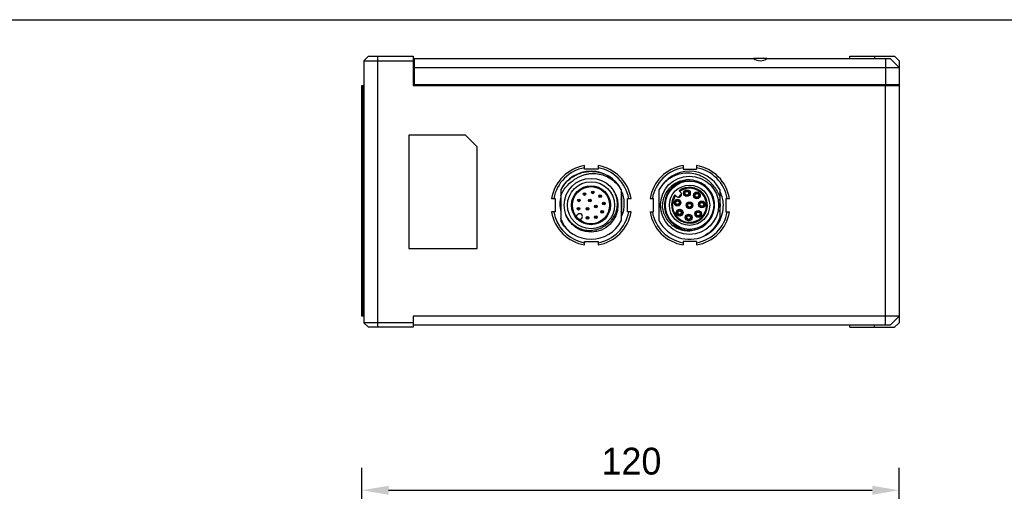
# Model space of a CAD drawing. Header units: millimetres. Extents: x 0 to 339, y 0 to 220.
# Tile 10 of 22: x 62 to 172, y 167 to 220. Entities that reach past the tile are written whole.
import ezdxf

# ---------------------------------------------------------------- set-up
doc = ezdxf.new("R2010")
doc.units = ezdxf.units.MM
doc.header["$LTSCALE"] = 23.1
doc.header["$PDMODE"] = 3
doc.header["$PDSIZE"] = 8
doc.layers.get('0').update_dxf_attribs({"linetype": 'CONTINUOUS'})
doc.layers.get('Defpoints').update_dxf_attribs({"linetype": 'CONTINUOUS'})
for name, color, linetype in [('00_COMPONENTS', 7, 'CONTINUOUS'), ('03_ALL_AXES', 7, 'CONTINUOUS'), ('09_ALL_ROUNDS', 7, 'CONTINUOUS'), ('10_ALL_CHAMFER', 7, 'CONTINUOUS'), ('20_ALL_FEATURES', 7, 'CONTINUOUS'), ('51__DRAFT_DIMS', 7, 'CONTINUOUS')]:
    doc.layers.add(name, color=color, linetype=linetype)
doc.styles.get("Standard").update_dxf_attribs({"font": '兰亭黑 GBK.TTF'})
doc.dimstyles.new('DIMSTYLE_3', dxfattribs={"dimtxt": 3, "dimasz": 3, "dimexe": 2.5, "dimexo": 0.5, "dimgap": 0.75, "dimtad": 1, "dimlfac": 2, "dimdsep": 46, "dimtxsty": 'STANDARD', "dimblk": '_FILLED', "dimblk1": '_FILLED', "dimblk2": '_FILLED', "dimcen": 0.09, "dimclrt": 3, "dimazin": 2, "dimtp": 0.3, "dimtm": 0.3, "dimtfac": 1, "dimtofl": 0, "dimtmove": 0, "dimatfit": 3, "dimldrblk": '_FILLED', "dimfxl": 1, "dimtolj": 1, "dimarcsym": 0})

# ---------------------------------------------------------------- blocks, each defined once
blk = doc.blocks.new('_FILLED')
at = {"color": 0, "linetype": 'ByBlock'}
blk.add_solid([(0, 0), (-1, 0.167), (-1, -0.167)], dxfattribs=at)
blk = doc.blocks.new('*D8')
at = {"layer": '51__DRAFT_DIMS', "color": 0, "lineweight": -2}
for p, q in [((100.36, 89.31), (100.36, 169.86)), ((160.36, 111.58), (160.36, 169.86)), ((103.36, 167.36), (157.36, 167.36))]:
    blk.add_line(p, q, dxfattribs=at)
at = {"layer": 'Defpoints', "color": 0}
for p in [(160.36, 167.36), (160.36, 111.08), (100.36, 88.81)]:
    blk.add_point(p, dxfattribs=at)
at = {"layer": '51__DRAFT_DIMS', "color": 0, "linetype": 'ByBlock', "lineweight": -2, "xscale": 3, "yscale": 3, "zscale": 3, "rotation": 180}
blk.add_blockref('_FILLED', (100.36, 167.36), dxfattribs=at)
at = {"layer": '51__DRAFT_DIMS', "color": 0, "linetype": 'ByBlock', "lineweight": -2, "xscale": 3, "yscale": 3, "zscale": 3}
blk.add_blockref('_FILLED', (160.36, 167.36), dxfattribs=at)
at = {"layer": '51__DRAFT_DIMS', "color": 3, "insert": (130.47, 172.11), "char_height": 3, "attachment_point": 2, "line_spacing_factor": 0.9}
blk.add_mtext('\\A1;120', dxfattribs=at)

msp = doc.modelspace()

# ---------------------------------------------------------------- linework, layer by layer
msp.add_lwpolyline([(0, 219.8907), (339.0596, 219.8907), (339.0596, 0), (0, 0)], close=True)
at = {"layer": '00_COMPONENTS'}
for p, q in [((125.2391, 203.2146), (125.2391, 203.6146)), ((126.7391, 203.6146), (126.7391, 203.2146)), ((136.2391, 203.6146), (136.2391, 203.2146)), ((137.7391, 203.6146), (137.7391, 203.2146)), ((126.7391, 203.2146), (125.2391, 203.2146)), ((136.2391, 203.2146), (137.7391, 203.2146)), ((122.5827, 200.9238), (122.5827, 197.4313)), ((129.3327, 200.9238), (129.3327, 197.4313)), ((133.5827, 197.4313), (133.5827, 200.9238)), ((135.5081, 200.1675), (135.3324, 200.3431)), ((135.792, 200.8027), (135.9677, 200.6271)), ((136.5968, 200.7133), (136.5968, 200.7869)), ((136.5968, 200.2582), (136.5968, 200.3317)), ((136.7468, 200.7868), (136.7468, 200.7133)), ((136.7468, 200.3317), (136.7468, 200.2581)), ((137.7102, 200.4664), (137.7102, 200.54)), ((137.8602, 200.5399), (137.8602, 200.4664)), ((140.3327, 200.9238), (140.3327, 197.4313)), ((121.5521, 199.9275), (121.9521, 199.9275)), ((121.9521, 199.9275), (121.9521, 198.4275)), ((130.0262, 198.4275), (130.0262, 199.9275)), ((130.0262, 199.9275), (130.4262, 199.9275)), ((132.5521, 199.9275), (132.9521, 199.9275)), ((132.9521, 198.4275), (132.9521, 199.9275)), ((133.5742, 199.1775), (133.5827, 199.1775)), ((135.5377, 199.6542), (135.5377, 199.7278)), ((135.5377, 199.1991), (135.5377, 199.2726)), ((135.6877, 199.7277), (135.6877, 199.6542)), ((135.6877, 199.2726), (135.6877, 199.199)), ((136.8827, 199.3683), (136.8827, 199.4419)), ((137.0327, 199.4418), (137.0327, 199.3683)), ((137.7102, 200.0114), (137.7102, 200.0849)), ((137.8602, 200.0849), (137.8602, 200.0112)), ((138.2543, 199.4642), (138.2543, 199.5378)), ((138.2543, 199.0092), (138.2543, 199.0826)), ((138.4043, 199.5377), (138.4043, 199.4642)), ((138.4043, 199.0826), (138.4043, 199.009)), ((141.0262, 199.9275), (141.0262, 198.4275)), ((141.0262, 199.9275), (141.4262, 199.9275)), ((121.9521, 198.4275), (121.5521, 198.4275)), ((123.1485, 198.1247), (123.1604, 198.1291)), ((124.2937, 197.9378), (124.4904, 198.1345)), ((129.4361, 198.1083), (129.3327, 198.1403)), ((130.4262, 198.4275), (130.0262, 198.4275)), ((132.5521, 198.4275), (132.9521, 198.4275)), ((135.7845, 198.5408), (135.7845, 198.6144)), ((135.7845, 198.0857), (135.7845, 198.1592)), ((135.9345, 198.6143), (135.9345, 198.5408)), ((135.9345, 198.1592), (135.9345, 198.0856)), ((136.7867, 197.9967), (136.7867, 198.0703)), ((136.8827, 198.9132), (136.8827, 198.9867)), ((136.9367, 198.0702), (136.9367, 197.9967)), ((137.0327, 198.9867), (137.0327, 198.9131)), ((137.8549, 198.396), (137.8549, 198.4697)), ((137.8549, 197.941), (137.8549, 198.0145)), ((138.0049, 198.4695), (138.0049, 198.396)), ((138.0049, 198.0145), (138.0049, 197.9408)), ((141.0262, 198.4275), (141.4262, 198.4275)), ((124.9147, 197.7103), (124.718, 197.5136)), ((136.7867, 197.5416), (136.7867, 197.6151)), ((136.9367, 197.6151), (136.9367, 197.5415)), ((123.5346, 196.27), (123.5248, 196.2584)), ((125.2391, 194.7405), (125.2391, 195.1405)), ((125.2391, 195.1405), (126.7391, 195.1405)), ((126.7391, 195.1405), (126.7391, 194.7405)), ((136.2391, 195.1405), (136.2391, 194.7405)), ((137.7391, 195.1405), (136.2391, 195.1405)), ((137.7391, 195.1405), (137.7391, 194.7405))]:
    msp.add_line(p, q, dxfattribs=at)
for centre, radius in [((136.9577, 199.1775), 3.25), ((125.9577, 199.1775), 3), ((125.9577, 199.1775), 2.625), ((125.9577, 199.1775), 2.175), ((125.9577, 199.1775), 2.075), ((136.9577, 199.1775), 2.7), ((136.9577, 199.1775), 2.25), ((125.2272, 200.4301), 0.15), ((125.2272, 200.4301), 0.0634), ((126.1438, 200.6155), 0.15), ((126.1438, 200.6155), 0.0634), ((126.983, 200.2028), 0.15), ((126.983, 200.2028), 0.0634), ((136.6718, 200.5225), 0.375), ((136.6718, 200.5225), 0.275), ((136.6718, 200.5225), 0.205), ((137.7852, 200.2756), 0.375), ((137.7852, 200.2756), 0.275), ((137.7852, 200.2756), 0.205), ((124.6144, 199.7236), 0.15), ((124.6144, 199.7236), 0.0634), ((125.8153, 199.7088), 0.15), ((125.8153, 199.7088), 0.0634), ((126.4889, 199.0352), 0.15), ((126.4889, 199.0352), 0.0634), ((127.3957, 199.3636), 0.15), ((127.3957, 199.3636), 0.0634), ((135.6127, 199.4634), 0.375), ((135.6127, 199.4634), 0.275), ((135.6127, 199.4634), 0.205), ((136.9577, 199.1775), 0.375), ((136.9577, 199.1775), 0.275), ((136.9577, 199.1775), 0.205), ((138.3293, 199.2734), 0.375), ((138.3293, 199.2734), 0.275), ((138.3293, 199.2734), 0.205), ((124.5604, 198.79), 0.15), ((124.5604, 198.79), 0.0634), ((125.5687, 198.7886), 0.15), ((125.5702, 197.7803), 0.15), ((125.5687, 198.7886), 0.0634), ((126.5038, 197.8343), 0.15), ((127.2102, 198.447), 0.15), ((127.2102, 198.447), 0.0634), ((135.8595, 198.35), 0.375), ((135.8595, 198.35), 0.275), ((135.8595, 198.35), 0.205), ((136.8617, 197.8059), 0.375), ((136.8617, 197.8059), 0.275), ((136.8617, 197.8059), 0.205), ((137.9299, 198.2052), 0.375), ((137.9299, 198.2052), 0.275), ((137.9299, 198.2052), 0.205), ((125.5702, 197.7803), 0.0634), ((126.5038, 197.8343), 0.0634)]:
    msp.add_circle(centre, radius, dxfattribs=at)
for centre, radius, start, end in [((125.9891, 199.1775), 4.5, 99.593825, 170.405941), ((125.9891, 199.1775), 4.5, 9.594005, 80.405913), ((136.9891, 199.1775), 4.5, 99.593823, 170.405941), ((136.9891, 199.1775), 4.5, 9.594005, 80.405913), ((125.9891, 199.1775), 4.25, 100.164028, 169.83573), ((125.9577, 199.1775), 3.8, 27.357326, 152.642674), ((125.9891, 199.1775), 4.25, 10.164193, 79.835727), ((136.9891, 199.1775), 4.25, 100.164026, 169.83573), ((136.9577, 199.1775), 3.8, 27.357326, 152.642674), ((136.9891, 199.1775), 4.25, 10.164193, 79.835728), ((136.9577, 199.1775), 2.8, 287.867374, 287.840699), ((125.9342, 199.1918), 3.7442, 152.676068, 153.525082), ((136.9577, 199.1775), 2, 144.352035, 125.647965), ((136.9577, 199.1775), 1.9, 144.849027, 125.150973), ((135.7379, 200.3973), 0.325, 224.999999, 45), ((136.9577, 199.1775), 1.5136, 126.239057, 143.760943), ((125.9891, 199.1775), 3.415, 175.950999, 184.049001), ((125.9891, 199.1775), 3.415, 6.419342, 11.743122), ((136.9891, 199.1775), 3.415, 175.950999, 184.049001), ((136.9891, 199.1775), 3.415, 348.256878, 11.743122), ((136.987, 199.1775), 3.7478, 333.211967, 4.580823), ((125.9891, 199.1775), 4.5, 189.594287, 260.405858), ((125.9891, 199.1775), 4.25, 190.164454, 259.835714), ((124.7025, 197.9224), 0.3, 315, 135), ((125.9891, 199.1775), 4.5, 279.59411, 350.405895), ((125.9891, 199.1775), 4.25, 280.16429, 349.835724), ((125.9891, 199.1775), 3.415, 348.256878, 353.580649), ((126.0211, 199.3086), 3.6199, 336.183189, 340.633776), ((136.9891, 199.1775), 4.5, 189.594285, 260.405859), ((136.9891, 199.1775), 4.25, 190.164452, 259.835714), ((136.9891, 199.1775), 4.5, 279.59411, 350.405894), ((136.9891, 199.1775), 4.25, 280.16429, 349.835724), ((125.8852, 199.1205), 3.6875, 206.416312, 207.085618), ((125.9577, 199.1775), 3.8, 207.357326, 332.642674), ((126.0006, 199.1371), 2.7138, 302.602468, 304.208546), ((136.9577, 199.1775), 3.8, 207.357326, 294.862006), ((136.9577, 199.1775), 3.8, 295.06638, 332.642674)]:
    msp.add_arc(centre, radius, start, end, dxfattribs=at)
for points, knots in [([(122.6078, 200.9104), (122.7652, 201.2153), (123.165, 201.7851), (123.8385, 202.3345), (124.4486, 202.6543), (125.0966, 202.8872), (125.6146, 202.9611), (125.9577, 202.9632)], [0, 0, 0, 0, 0.24986801, 0.49971985, 0.6249325, 0.75014154, 1, 1, 1, 1]), ([(123.9709, 201.9366), (124.0707, 202.0187), (124.2796, 202.1719), (124.617, 202.3642), (124.9739, 202.5174), (125.3454, 202.6304), (125.7272, 202.7018), (126.2431, 202.7399), (126.8913, 202.682), (127.635, 202.4473), (128.3126, 202.061), (128.8938, 201.5414), (129.2019, 201.122), (129.3327, 200.8995)], [0, 0, 0, 0, 0.06255228, 0.12510387, 0.18765691, 0.25021074, 0.31276475, 0.37531882, 0.50024572, 0.62517309, 0.75011217, 0.87505163, 1, 1, 1, 1]), ([(125.9577, 202.9632), (126.1691, 202.9645), (126.593, 202.9311), (127.2107, 202.7755), (127.7945, 202.5204), (128.1501, 202.2873), (128.3164, 202.1568)], [0, 0, 0, 0, 0.24999061, 0.50000055, 0.74999515, 1, 1, 1, 1]), ([(133.9341, 201.4793), (134.0228, 201.5831), (134.2115, 201.7816), (134.5254, 202.0463), (134.8664, 202.2752), (135.3506, 202.5293), (136.004, 202.7455), (136.8257, 202.8244), (137.6434, 202.7114), (138.2864, 202.4649), (138.756, 202.1845), (139.0821, 201.9346), (139.3763, 201.648), (139.548, 201.4345), (139.6269, 201.323)], [0, 0, 0, 0, 0.06254496, 0.12510371, 0.18765248, 0.25020324, 0.37511507, 0.50001839, 0.624915, 0.74980855, 0.81235814, 0.874903, 0.9374579, 1, 1, 1, 1]), ([(122.5827, 200.2114), (122.7131, 200.5618), (123.0882, 201.2254), (123.6556, 201.7357), (123.9709, 201.9366)], [0, 0, 0, 0, 0.50004677, 1, 1, 1, 1]), ([(137.4419, 201.9351), (137.3342, 201.9595), (137.1155, 201.9954), (136.7836, 202.0097), (136.4523, 201.9849), (136.0178, 201.9018), (135.4965, 201.7056), (134.9412, 201.3349), (134.4858, 200.8465), (134.1511, 200.2692), (133.9491, 199.6335), (133.9106, 199.1896), (133.9154, 198.969)], [0, 0, 0, 0, 0.06256267, 0.12514632, 0.18771498, 0.25028687, 0.37523021, 0.5001772, 0.6251232, 0.75008032, 0.87503823, 1, 1, 1, 1]), ([(139.6269, 201.323), (139.7829, 201.1514), (140.0605, 200.7753), (140.2566, 200.3512), (140.3326, 200.1321)], [0, 0, 0, 0, 0.50000585, 1, 1, 1, 1]), ([(122.5827, 200.1543), (122.5152, 199.8798), (122.4473, 199.3123), (122.5148, 198.7446), (122.5827, 198.4702)], [0, 0, 0, 0, 0.50001193, 1, 1, 1, 1]), ([(128.196, 201.175), (128.3254, 201.017), (128.5528, 200.6735), (128.7794, 200.0997), (128.8844, 199.4916), (128.8594, 198.8746), (128.7009, 198.2778), (128.4185, 197.7288), (128.0261, 197.2524), (127.7006, 196.9992), (127.5263, 196.8928)], [0, 0, 0, 0, 0.12501391, 0.25002347, 0.37503347, 0.50003447, 0.62503319, 0.75003139, 0.87501804, 1, 1, 1, 1]), ([(129.3329, 200.7812), (129.4241, 200.5723), (129.5689, 200.1369), (129.6591, 199.4553), (129.6214, 198.7689), (129.5115, 198.3233), (129.4361, 198.1083)], [0, 0, 0, 0, 0.25001124, 0.50000825, 0.75001314, 1, 1, 1, 1]), ([(140.7229, 199.4768), (140.6968, 199.6992), (140.6048, 200.1403), (140.4355, 200.558), (140.3327, 200.7569)], [0, 0, 0, 0, 0.5000021, 1, 1, 1, 1]), ([(127.5263, 196.8928), (127.3528, 196.762), (126.9727, 196.5416), (126.3431, 196.3533), (125.687, 196.3114), (125.0382, 196.4194), (124.4321, 196.6741), (123.9866, 196.9935), (123.6788, 197.3018), (123.4061, 197.6414), (123.2454, 197.9291), (123.1604, 198.1291)], [0, 0, 0, 0, 0.12495378, 0.249916, 0.37489008, 0.49986649, 0.62484358, 0.7498307, 0.81242022, 0.87500772, 1, 1, 1, 1]), ([(124.4688, 196.5731), (124.3202, 196.6595), (124.0374, 196.8584), (123.6713, 197.2248), (123.3721, 197.6476), (123.2234, 197.9598), (123.1635, 198.1208)], [0, 0, 0, 0, 0.25000831, 0.50000416, 0.75001031, 1, 1, 1, 1]), ([(133.9154, 198.969), (133.9406, 198.7496), (134.0139, 198.4228), (134.1811, 198.0127), (134.3935, 197.6241), (134.7373, 197.1857), (135.2556, 196.7639), (135.8569, 196.4724), (136.4002, 196.3473), (136.8426, 196.3247), (137.2843, 196.3548), (137.6099, 196.4353), (137.8166, 196.5131)], [0, 0, 0, 0, 0.1249721, 0.18754804, 0.25012414, 0.37508601, 0.5000318, 0.62497737, 0.74992147, 0.81249407, 0.87506695, 1, 1, 1, 1]), ([(123.5346, 196.27), (123.3235, 196.4682), (122.9459, 196.9149), (122.6823, 197.4371), (122.5827, 197.7089)], [0, 0, 0, 0, 0.4999979, 1, 1, 1, 1]), ([(123.5343, 196.2697), (123.3425, 196.4313), (122.9903, 196.7936), (122.7162, 197.2182), (122.602, 197.4415)], [0, 0, 0, 0, 0.49998587, 1, 1, 1, 1]), ([(140.3326, 197.8024), (140.2571, 197.5824), (140.0631, 197.1559), (139.6568, 196.5837), (139.1517, 196.0968), (138.7606, 195.8391), (138.5553, 195.7297)], [0, 0, 0, 0, 0.25000118, 0.49998717, 0.74998515, 1, 1, 1, 1])]:
    msp.add_open_spline(points, degree=3, knots=knots, dxfattribs=at)
at = {"layer": '03_ALL_AXES'}
for p, q in [((106.2077, 215.5525), (106.1077, 215.5525)), ((154.8577, 215.5525), (154.8577, 215.8025)), ((154.8577, 215.8025), (157.6077, 215.8025)), ((157.6077, 215.8025), (157.6077, 215.5525)), ((106.2077, 212.6525), (160.3577, 212.6525)), ((158.8577, 212.5525), (158.8577, 212.6525)), ((159.9077, 212.5525), (159.9077, 212.6525)), ((154.8577, 185.5525), (154.8577, 185.8025)), ((154.8577, 185.5525), (157.6077, 185.5525)), ((157.6077, 185.5525), (157.6077, 185.8025))]:
    msp.add_line(p, q, dxfattribs=at)
at = {"layer": '09_ALL_ROUNDS'}
for p, q in [((100.3577, 186.8025), (100.3577, 212.5525)), ((100.3577, 212.5525), (100.6077, 212.5525)), ((100.4648, 186.8025), (100.4648, 212.5525)), ((106.1077, 212.5525), (160.3577, 212.5525)), ((106.2077, 212.5525), (106.2077, 212.6525)), ((107.2577, 212.5525), (107.2577, 212.6525)), ((129.3827, 198.0436), (129.3827, 200.3114)), ((140.3827, 198.7957), (140.3827, 199.5593)), ((100.6077, 186.8025), (100.3577, 186.8025))]:
    msp.add_line(p, q, dxfattribs=at)
at = {"layer": '10_ALL_CHAMFER'}
for p, q in [((101.1077, 215.8025), (100.6077, 215.3025)), ((101.1077, 215.8025), (106.1077, 215.8025)), ((102.1077, 215.8025), (102.1077, 185.5525)), ((106.1077, 215.8025), (106.1077, 212.5525)), ((106.2077, 215.5525), (106.2077, 212.6525)), ((106.2077, 215.5525), (144.1077, 215.5525)), ((145.6065, 215.5525), (144.1088, 215.5525)), ((145.6077, 215.5525), (159.3577, 215.5525)), ((157.6077, 215.8025), (159.8577, 215.8025)), ((158.8577, 215.5525), (158.8577, 212.6525)), ((159.3577, 215.5525), (160.3577, 214.5525)), ((160.3577, 215.3025), (159.8577, 215.8025)), ((100.6077, 215.3025), (100.6077, 186.0525)), ((100.6077, 215.3025), (106.1077, 215.3025)), ((106.2077, 214.5525), (160.3577, 214.5525)), ((160.3577, 215.3025), (160.3577, 186.0525)), ((158.8577, 185.8025), (158.8577, 212.5525)), ((101.1077, 185.5525), (100.6077, 186.0525)), ((106.1077, 186.0525), (100.6077, 186.0525)), ((106.1077, 186.8025), (106.1077, 185.5525)), ((160.3577, 186.8025), (106.1077, 186.8025)), ((159.3577, 185.8025), (160.3577, 186.8025)), ((159.8577, 185.5525), (160.3577, 186.0525)), ((106.1077, 185.5525), (101.1077, 185.5525)), ((159.3577, 185.8025), (106.1077, 185.8025)), ((157.6077, 185.5525), (159.8577, 185.5525))]:
    msp.add_line(p, q, dxfattribs=at)
for major_axis, start_param, end_param in [((0, 1.25), -3.78509376, -3.14159265), ((1.25, 0), -1.57079633, -0.92729522)]:
    msp.add_ellipse((144.8577, 216.5525), major_axis=major_axis, ratio=1, start_param=start_param, end_param=end_param, dxfattribs=at)
at = {"layer": '20_ALL_FEATURES'}
for p, q in [((105.6077, 207.0025), (105.6077, 194.3525)), ((111.9577, 207.0025), (105.6077, 207.0025)), ((113.2577, 205.7025), (111.9577, 207.0025)), ((113.2577, 194.3525), (113.2577, 205.7025)), ((105.6077, 194.3525), (113.2577, 194.3525))]:
    msp.add_line(p, q, dxfattribs=at)

# ---------------------------------------------------------------- dimensions: what is measured, and where the dimension line sits
at = {"layer": '51__DRAFT_DIMS'}
dim = msp.add_linear_dim(base=(160.3577, 167.3563), p1=(100.3577, 88.8141), p2=(160.3577, 111.0751), dimstyle='DIMSTYLE_3', dxfattribs=at)
dim.commit()
dim.dimension.update_dxf_attribs({"geometry": '*D8', "text_midpoint": (130.469, 167.3563), "dimtype": 160})

doc.saveas('drawing.dxf')
